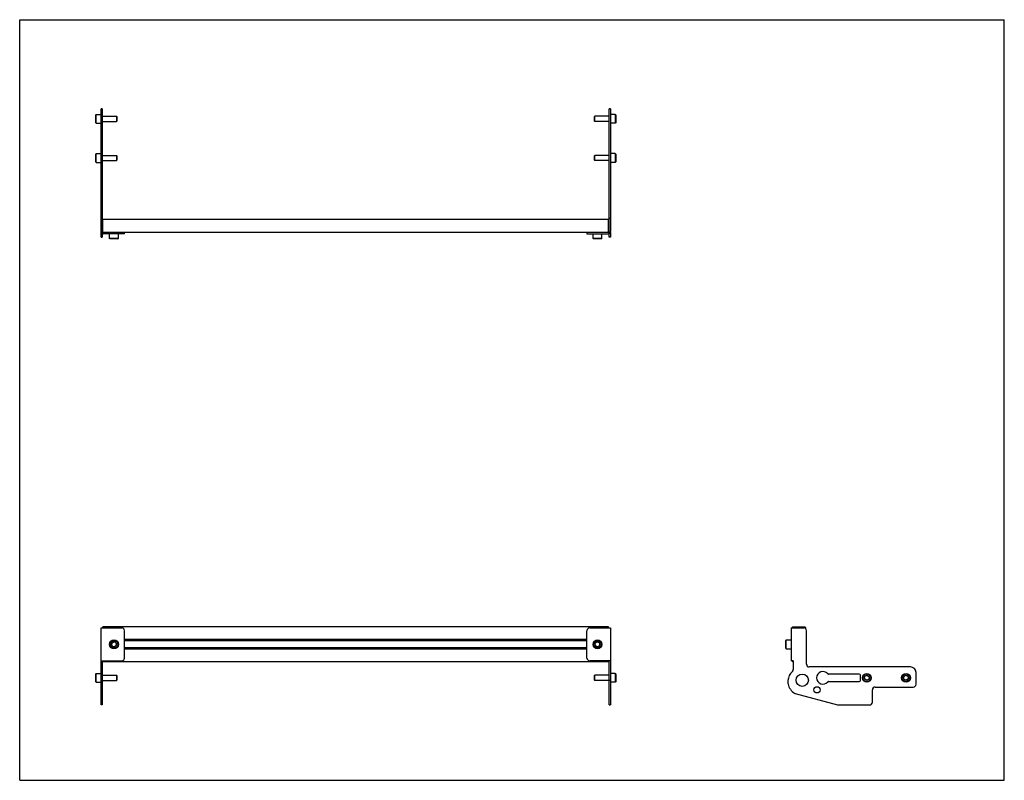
# Model space of a CAD drawing. Header units: inches. Extents: x 0 to 44, y 0 to 34.
import ezdxf

# ---------------------------------------------------------------- set-up
doc = ezdxf.new("R2010")
doc.units = ezdxf.units.IN
doc.header["$LTSCALE"] = 2.42
doc.header["$MEASUREMENT"] = 0
doc.layers.get('0').update_dxf_attribs({"linetype": 'CONTINUOUS'})
for name, color, linetype in [('207130_LH_BL4', 7, 'CONTINUOUS'), ('207130_RH_BL1', 7, 'CONTINUOUS'), ('207216_WW_207216_22_BL2', 7, 'CONTINUOUS'), ('9206XXM_920612M_BL3', 7, 'CONTINUOUS'), ('9206XXM_920612M_BL6', 7, 'CONTINUOUS'), ('9206XXM_920618M_BL0', 7, 'CONTINUOUS'), ('9206XXM_920618M_BL5', 7, 'CONTINUOUS'), ('9206XXM_920618M_BL7', 7, 'CONTINUOUS'), ('9206XXM_920618M_BL8', 7, 'CONTINUOUS')]:
    doc.layers.add(name, color=color, linetype=linetype)

# ---------------------------------------------------------------- blocks, each defined once
blk = doc.blocks.new('9206XXM_920618M_BL0', base_point=(3.871, 16.2))
at = {"layer": '9206XXM_920618M_BL0', "color": 7, "linetype": 'CONTINUOUS'}
for p, q in [((3.399, 27.995), (3.419, 28.015)), ((3.399, 27.641), (3.399, 27.995)), ((3.419, 27.621), (3.419, 28.015)), ((3.419, 28.015), (3.635, 28.015)), ((3.683, 27.936), (4.324, 27.936)), ((4.324, 27.936), (4.324, 27.7)), ((4.344, 27.916), (4.324, 27.936)), ((4.344, 27.916), (4.344, 27.719)), ((3.399, 27.641), (3.419, 27.621)), ((3.419, 27.621), (3.635, 27.621)), ((3.683, 27.7), (4.324, 27.7)), ((4.344, 27.719), (4.324, 27.7)), ((3.399, 4.759), (3.419, 4.779)), ((3.399, 4.405), (3.399, 4.759)), ((3.399, 4.405), (3.419, 4.385)), ((3.419, 4.385), (3.419, 4.779)), ((3.419, 4.779), (3.635, 4.779)), ((3.683, 4.7), (4.324, 4.7)), ((3.683, 4.464), (4.324, 4.464)), ((4.324, 4.7), (4.324, 4.464)), ((4.344, 4.68), (4.324, 4.7)), ((4.344, 4.483), (4.324, 4.464)), ((4.344, 4.68), (4.344, 4.483)), ((3.419, 4.385), (3.635, 4.385))]:
    blk.add_line(p, q, dxfattribs=at)
blk = doc.blocks.new('207130_RH_BL1', base_point=(4.16, 16.693))
at = {"layer": '207130_RH_BL1', "color": 7, "linetype": 'CONTINUOUS'}
for p, q in [((3.635, 24.284), (3.635, 30.017)), ((3.683, 30.017), (3.635, 30.017)), ((3.683, 30.017), (3.683, 24.53)), ((3.683, 25.12), (3.635, 25.12)), ((3.635, 24.287), (3.683, 24.287)), ((3.635, 24.284), (3.683, 24.284)), ((3.683, 24.447), (3.683, 24.284)), ((4.685, 24.434), (3.731, 24.434)), ((4.685, 24.434), (4.685, 24.482)), ((3.635, 3.369), (3.635, 6.814)), ((3.635, 6.814), (4.56, 6.814)), ((4.685, 5.467), (4.685, 6.689)), ((3.635, 5.342), (4.56, 5.342)), ((3.683, 5.342), (3.683, 3.369)), ((3.635, 4.455), (3.683, 4.455)), ((3.683, 3.369), (3.635, 3.369))]:
    blk.add_line(p, q, dxfattribs=at)
for centre, radius, start, end in [((3.731, 24.53), 0.096, 180, 270), ((3.731, 24.53), 0.048, 180, 249.5422), ((4.56, 6.689), 0.125, 0, 90), ((4.56, 5.467), 0.125, 270, 360)]:
    blk.add_arc(centre, radius, start, end, dxfattribs=at)
blk = doc.blocks.new('207216_WW_207216_22_BL2', base_point=(19.413, 15.185))
at = {"layer": '207216_WW_207216_22_BL2', "color": 7, "linetype": 'CONTINUOUS'}
for p, q in [((3.714, 24.482), (3.714, 25.072)), ((26.318, 25.072), (3.714, 25.072)), ((26.318, 24.482), (26.318, 25.072)), ((26.318, 24.482), (3.714, 24.482)), ((3.714, 6.814), (3.714, 6.859)), ((26.318, 6.859), (3.714, 6.859)), ((26.318, 6.814), (26.318, 6.859)), ((34.522, 6.814), (34.522, 6.829)), ((34.552, 6.859), (35.082, 6.859)), ((35.112, 6.829), (35.112, 6.788)), ((25.347, 6.295), (4.685, 6.295)), ((25.347, 6.236), (4.685, 6.236)), ((25.347, 5.919), (4.685, 5.919)), ((25.347, 5.861), (4.685, 5.861)), ((3.714, 5.297), (3.714, 5.342)), ((26.318, 5.297), (3.714, 5.297)), ((26.318, 5.297), (26.318, 5.342)), ((34.522, 5.327), (34.522, 5.342)), ((34.57, 5.297), (34.552, 5.297))]:
    blk.add_line(p, q, dxfattribs=at)
for centre, start, end in [((34.552, 6.829), 90, 180), ((35.082, 6.829), 0, 90), ((34.552, 5.327), 180, 270)]:
    blk.add_arc(centre, 0.03, start, end, dxfattribs=at)
blk = doc.blocks.new('9206XXM_920612M_BL3', base_point=(4.213, 15.157))
at = {"layer": '9206XXM_920612M_BL3', "color": 7, "linetype": 'CONTINUOUS'}
for p, q in [((4.016, 24.217), (4.016, 24.434)), ((4.036, 24.198), (4.016, 24.217)), ((4.41, 24.217), (4.016, 24.217)), ((4.39, 24.198), (4.41, 24.217)), ((4.41, 24.217), (4.41, 24.434)), ((4.39, 24.198), (4.036, 24.198)), ((4.101, 6.059), (4.141, 6.166)), ((4.141, 6.166), (4.253, 6.184)), ((4.253, 6.184), (4.325, 6.097)), ((4.173, 5.971), (4.101, 6.059)), ((4.285, 5.99), (4.173, 5.971)), ((4.325, 6.097), (4.285, 5.99))]:
    blk.add_line(p, q, dxfattribs=at)
for radius in [0.197, 0.177, 0.114]:
    blk.add_circle((4.213, 6.078), radius, dxfattribs=at)
blk = doc.blocks.new('207130_LH_BL4', base_point=(32.702, 16.693))
at = {"layer": '207130_LH_BL4', "color": 7, "linetype": 'CONTINUOUS'}
for p, q in [((26.397, 30.017), (26.349, 30.017)), ((26.349, 24.53), (26.349, 30.017)), ((26.397, 30.017), (26.397, 24.53)), ((26.397, 25.12), (26.349, 25.12)), ((25.347, 24.482), (25.347, 24.434)), ((25.347, 24.434), (26.301, 24.434)), ((26.349, 24.284), (26.349, 24.447)), ((26.397, 24.287), (26.349, 24.287)), ((26.397, 24.284), (26.349, 24.284)), ((26.397, 24.49), (26.397, 24.284)), ((25.347, 5.467), (25.347, 6.689)), ((25.472, 6.814), (26.397, 6.814)), ((26.397, 6.814), (26.397, 3.369)), ((34.474, 6.814), (34.474, 5.342)), ((34.474, 6.814), (35.035, 6.814)), ((35.16, 5.194), (35.16, 6.689)), ((26.397, 5.342), (25.472, 5.342)), ((26.349, 3.369), (26.349, 5.342)), ((34.57, 5.342), (34.474, 5.342)), ((34.57, 5.342), (34.57, 4.957)), ((39.807, 5.069), (35.285, 5.069)), ((26.397, 4.455), (26.349, 4.455)), ((37.52, 4.744), (36.145, 4.744)), ((36.145, 4.419), (37.52, 4.419)), ((37.57, 4.469), (37.57, 4.694)), ((40.057, 4.294), (40.057, 4.819)), ((38.107, 3.494), (38.107, 4.044)), ((38.232, 4.169), (39.932, 4.169)), ((34.66, 3.881), (36.553, 3.374)), ((26.349, 3.369), (26.397, 3.369)), ((36.586, 3.369), (37.982, 3.369))]:
    blk.add_line(p, q, dxfattribs=at)
for centre, radius in [((34.973, 4.472), 0.275), ((35.631, 4.044), 0.138)]:
    blk.add_circle(centre, radius, dxfattribs=at)
for centre, radius, start, end in [((26.301, 24.53), 0.096, 270, 360), ((26.301, 24.53), 0.048, 290.4578, 360), ((25.472, 6.689), 0.125, 90, 180), ((35.035, 6.689), 0.125, 0, 90), ((25.472, 5.467), 0.125, 180, 270), ((34.973, 4.392), 0.649, 133.0379, 174.4106), ((34.445, 4.957), 0.125, 313.0379, 360), ((35.285, 5.194), 0.125, 180, 270), ((35.893, 4.582), 0.28, 40.2706, 319.7293), ((39.807, 4.819), 0.25, 0, 90), ((34.757, 4.399), 0.433, 172.5903, 193.7468), ((36.145, 4.794), 0.05, 220.1496, 270), ((36.145, 4.369), 0.05, 90, 139.8504), ((37.52, 4.694), 0.05, 0, 90), ((37.52, 4.469), 0.05, 270, 360), ((34.973, 4.452), 0.656, 193.7468, 238.0869), ((38.232, 4.044), 0.125, 90, 180), ((39.932, 4.294), 0.125, 270, 360), ((34.692, 4.002), 0.125, 238.0793, 255), ((36.586, 3.494), 0.125, 255, 270), ((37.982, 3.494), 0.125, 270, 360)]:
    blk.add_arc(centre, radius, start, end, dxfattribs=at)
blk = doc.blocks.new('9206XXM_920618M_BL5', base_point=(31.872, 16.2))
at = {"layer": '9206XXM_920618M_BL5', "color": 7, "linetype": 'CONTINUOUS'}
for p, q in [((25.689, 27.916), (25.708, 27.936)), ((25.689, 27.719), (25.689, 27.916)), ((26.349, 27.936), (25.708, 27.936)), ((25.708, 27.7), (25.708, 27.936)), ((26.614, 28.015), (26.397, 28.015)), ((26.633, 27.995), (26.614, 28.015)), ((26.614, 28.015), (26.614, 27.621)), ((26.633, 27.995), (26.633, 27.641)), ((25.689, 27.719), (25.708, 27.7)), ((26.349, 27.7), (25.708, 27.7)), ((26.614, 27.621), (26.397, 27.621)), ((26.633, 27.641), (26.614, 27.621)), ((25.689, 4.68), (25.708, 4.7)), ((25.689, 4.483), (25.689, 4.68)), ((25.689, 4.483), (25.708, 4.464)), ((26.349, 4.7), (25.708, 4.7)), ((25.708, 4.464), (25.708, 4.7)), ((26.349, 4.464), (25.708, 4.464)), ((26.614, 4.779), (26.397, 4.779)), ((26.633, 4.759), (26.614, 4.779)), ((26.614, 4.779), (26.614, 4.385)), ((26.633, 4.405), (26.614, 4.385)), ((26.633, 4.759), (26.633, 4.405)), ((37.752, 4.541), (37.769, 4.653)), ((37.84, 4.47), (37.752, 4.541)), ((37.769, 4.653), (37.876, 4.694)), ((37.946, 4.51), (37.84, 4.47)), ((37.876, 4.694), (37.964, 4.623)), ((37.964, 4.623), (37.946, 4.51)), ((26.614, 4.385), (26.397, 4.385))]:
    blk.add_line(p, q, dxfattribs=at)
for radius in [0.197, 0.177, 0.114]:
    blk.add_circle((37.858, 4.582), radius, dxfattribs=at)
blk = doc.blocks.new('9206XXM_920612M_BL6', base_point=(30.048, 15.157))
at = {"layer": '9206XXM_920612M_BL6', "color": 7, "linetype": 'CONTINUOUS'}
for p, q in [((25.623, 24.217), (25.623, 24.434)), ((26.016, 24.217), (25.623, 24.217)), ((25.642, 24.198), (25.623, 24.217)), ((25.997, 24.198), (26.016, 24.217)), ((26.016, 24.217), (26.016, 24.434)), ((25.997, 24.198), (25.642, 24.198)), ((25.709, 6.104), (25.786, 6.187)), ((25.786, 6.187), (25.897, 6.161)), ((25.897, 6.161), (25.93, 6.052)), ((34.237, 6.255), (34.257, 6.275)), ((34.237, 5.901), (34.237, 6.255)), ((34.257, 5.881), (34.257, 6.275)), ((34.257, 6.275), (34.474, 6.275)), ((25.742, 5.995), (25.709, 6.104)), ((25.853, 5.969), (25.742, 5.995)), ((25.93, 6.052), (25.853, 5.969)), ((34.237, 5.901), (34.257, 5.881)), ((34.257, 5.881), (34.474, 5.881))]:
    blk.add_line(p, q, dxfattribs=at)
for radius in [0.197, 0.177, 0.114]:
    blk.add_circle((25.82, 6.078), radius, dxfattribs=at)
blk = doc.blocks.new('9206XXM_920618M_BL7', base_point=(3.871, 29.568))
at = {"layer": '9206XXM_920618M_BL7', "color": 7, "linetype": 'CONTINUOUS'}
for p, q in [((3.399, 29.745), (3.419, 29.765)), ((3.399, 29.391), (3.399, 29.745)), ((3.419, 29.371), (3.419, 29.765)), ((3.419, 29.765), (3.635, 29.765)), ((3.683, 29.686), (4.324, 29.686)), ((4.324, 29.686), (4.324, 29.45)), ((4.344, 29.666), (4.324, 29.686)), ((4.344, 29.666), (4.344, 29.469)), ((3.399, 29.391), (3.419, 29.371)), ((3.419, 29.371), (3.635, 29.371)), ((3.683, 29.45), (4.324, 29.45)), ((4.344, 29.469), (4.324, 29.45))]:
    blk.add_line(p, q, dxfattribs=at)
blk = doc.blocks.new('9206XXM_920618M_BL8', base_point=(32.747, 17.075))
at = {"layer": '9206XXM_920618M_BL8', "color": 7, "linetype": 'CONTINUOUS'}
for p, q in [((25.689, 29.666), (25.708, 29.686)), ((25.689, 29.469), (25.689, 29.666)), ((26.349, 29.686), (25.708, 29.686)), ((25.708, 29.45), (25.708, 29.686)), ((26.614, 29.765), (26.397, 29.765)), ((26.633, 29.745), (26.614, 29.765)), ((26.614, 29.765), (26.614, 29.371)), ((26.633, 29.745), (26.633, 29.391)), ((25.689, 29.469), (25.708, 29.45)), ((26.349, 29.45), (25.708, 29.45)), ((26.614, 29.371), (26.397, 29.371)), ((26.633, 29.391), (26.614, 29.371)), ((39.499, 4.616), (39.583, 4.693)), ((39.524, 4.505), (39.499, 4.616)), ((39.633, 4.471), (39.524, 4.505)), ((39.583, 4.693), (39.691, 4.659)), ((39.716, 4.548), (39.633, 4.471)), ((39.691, 4.659), (39.716, 4.548))]:
    blk.add_line(p, q, dxfattribs=at)
for radius in [0.197, 0.177, 0.114]:
    blk.add_circle((39.608, 4.582), radius, dxfattribs=at)

msp = doc.modelspace()

# ---------------------------------------------------------------- linework, layer by layer
at = {"color": 7, "linetype": 'CONTINUOUS'}
for p, q in [((0, 0), (0, 34)), ((0, 34), (44, 34)), ((44, 0), (44, 34)), ((0, 0), (44, 0))]:
    msp.add_line(p, q, dxfattribs=at)

# ---------------------------------------------------------------- block references
at = {"layer": '207130_LH_BL4'}
msp.add_blockref('207130_LH_BL4', (32.702, 16.693), dxfattribs=at)
at = {"layer": '207130_RH_BL1'}
msp.add_blockref('207130_RH_BL1', (4.16, 16.693), dxfattribs=at)
at = {"layer": '207216_WW_207216_22_BL2'}
msp.add_blockref('207216_WW_207216_22_BL2', (19.413, 15.185), dxfattribs=at)
at = {"layer": '9206XXM_920612M_BL3'}
msp.add_blockref('9206XXM_920612M_BL3', (4.213, 15.157), dxfattribs=at)
at = {"layer": '9206XXM_920612M_BL6'}
msp.add_blockref('9206XXM_920612M_BL6', (30.048, 15.157), dxfattribs=at)
at = {"layer": '9206XXM_920618M_BL0'}
msp.add_blockref('9206XXM_920618M_BL0', (3.871, 16.2), dxfattribs=at)
at = {"layer": '9206XXM_920618M_BL5'}
msp.add_blockref('9206XXM_920618M_BL5', (31.872, 16.2), dxfattribs=at)
at = {"layer": '9206XXM_920618M_BL7'}
msp.add_blockref('9206XXM_920618M_BL7', (3.871, 29.568), dxfattribs=at)
at = {"layer": '9206XXM_920618M_BL8'}
msp.add_blockref('9206XXM_920618M_BL8', (32.747, 17.075), dxfattribs=at)

doc.saveas('drawing.dxf')
